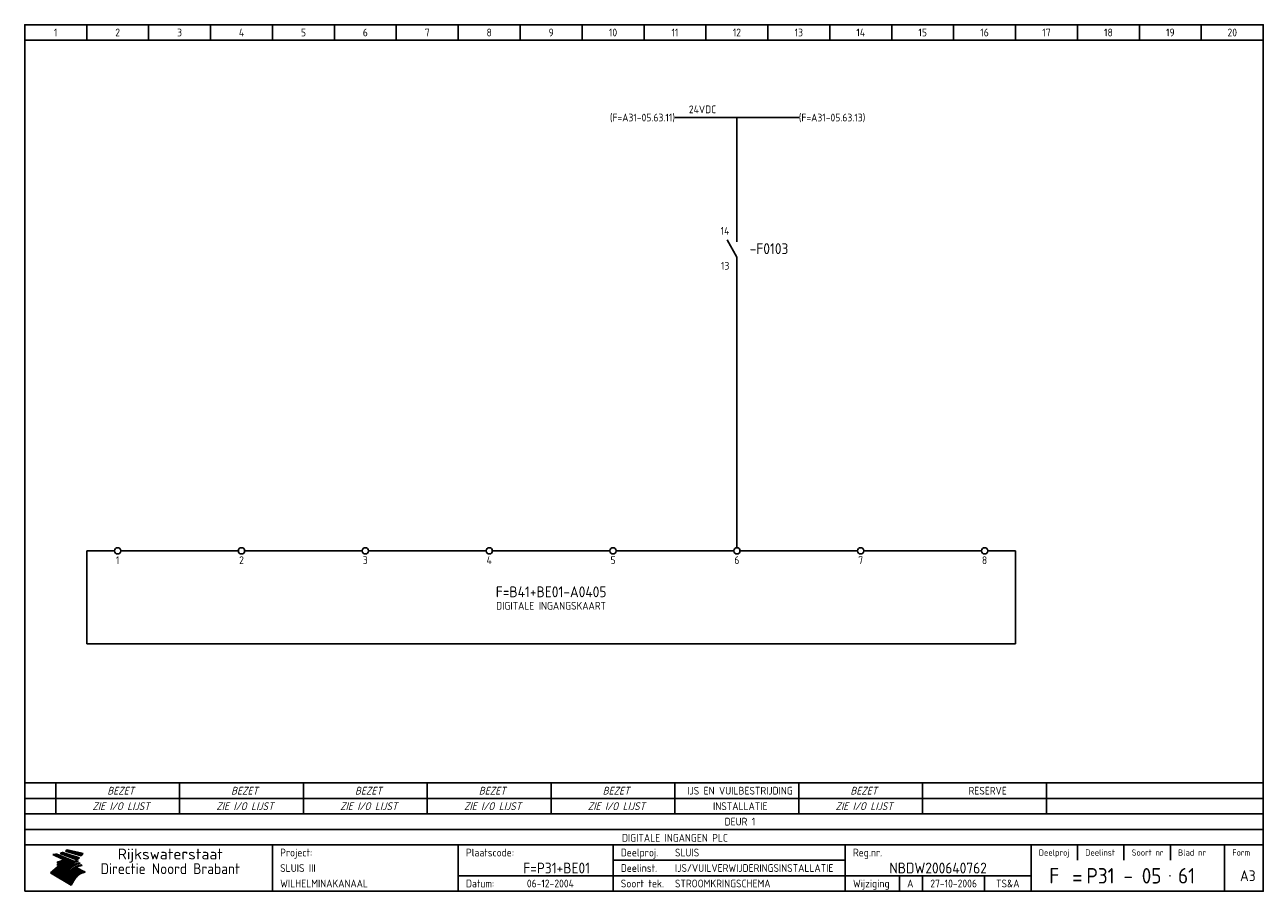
# Model space of a CAD drawing. Extents: x 10 to 410, y 10 to 290.
import ezdxf
from ezdxf.enums import TextEntityAlignment as Align

# ---------------------------------------------------------------- set-up
doc = ezdxf.new("R2010")
doc.units = 0
doc.header["$MEASUREMENT"] = 0
doc.header["$PDMODE"] = 1
for name, color, linetype in [('0-25', 7, 'CONTINUOUS'), ('0-35', 2, 'CONTINUOUS'), ('0-50', 3, 'CONTINUOUS'), ('B-25', 7, 'CONTINUOUS'), ('B-35', 2, 'CONTINUOUS'), ('S-25', 7, 'CONTINUOUS')]:
    doc.layers.add(name, color=color, linetype=linetype)
doc.styles.add('ISO', font='iso.shx')
doc.styles.get("Standard").update_dxf_attribs({"font": 'iso.shx'})

# ---------------------------------------------------------------- blocks, each defined once
blk = doc.blocks.new('0035')
at = {"layer": 'S-25'}
blk.add_circle((0, 0), 1, dxfattribs=at)
at = {"layer": 'B-25'}
blk.add_attdef('OM1', text='', height=2.5, dxfattribs=at).set_placement((0, -3.01), align=Align.MIDDLE)
blk = doc.blocks.new('0034')
at = {"layer": 'S-25'}
for p, q in [((0, 0), (0, -5)), ((0, -10), (-3.12, -4.38)), ((0, -10), (0, -15))]:
    blk.add_line(p, q, dxfattribs=at)
at = {"layer": 'B-25'}
for tag, p in [('KN1', (-2.43, -2.73)), ('KN2', (-2.43, -14.01))]:
    blk.add_attdef(tag, text='', height=2.5, dxfattribs=at).set_placement(p, align=Align.RIGHT)
blk.add_attdef('OM1', (4, -13.01), '', height=2.5, dxfattribs=at)
at = {"layer": 'B-35'}
blk.add_attdef('KT', (4.14, -8.99), '', height=3.5, dxfattribs=at)
blk = doc.blocks.new('KADERA3')
at = {"layer": '0-25'}
for p, q in [((30, 285), (30, 290)), ((50, 285), (50, 290)), ((70, 285), (70, 290)), ((90, 285), (90, 290)), ((110, 285), (110, 290)), ((130, 285), (130, 290)), ((150, 285), (150, 290)), ((170, 285), (170, 290)), ((190, 285), (190, 290)), ((210, 285), (210, 290)), ((230, 285), (230, 290)), ((250, 285), (250, 290)), ((270, 285), (270, 290)), ((290, 285), (290, 290)), ((310, 285), (310, 290)), ((330, 285), (330, 290)), ((350, 285), (350, 290)), ((370, 285), (370, 290)), ((390, 285), (390, 290)), ((10, 285), (410, 285)), ((410, 35), (10, 35)), ((410, 30), (10, 30)), ((350, 25), (350, 20)), ((365, 25), (365, 20)), ((380, 25), (380, 20)), ((200, 20), (275, 20)), ((150, 15), (335, 15)), ((292.5, 15), (292.5, 10)), ((300, 15), (300, 10)), ((320, 15), (320, 10))]:
    blk.add_line(p, q, dxfattribs=at)
at = {"layer": '0-25', "color": 7}
for p, q in [((19.1, 21.89), (25.12, 19)), ((19.1, 21.89), (25.12, 19)), ((19.17, 21.86), (20.7, 21.86)), ((19.29, 21.8), (20.83, 21.8)), ((19.4, 21.75), (20.96, 21.75)), ((19.52, 21.69), (21.09, 21.69)), ((19.64, 21.63), (21.22, 21.63)), ((19.74, 21.92), (20.56, 21.92)), ((19.75, 21.58), (21.36, 21.58)), ((19.87, 21.52), (21.49, 21.52)), ((19.99, 21.47), (21.62, 21.47)), ((20.11, 21.41), (21.75, 21.41)), ((20.22, 21.35), (21.88, 21.35)), ((20.25, 21.97), (20.43, 21.97)), ((20.34, 21.3), (22.02, 21.3)), ((20.38, 21.99), (26.02, 19.59)), ((20.38, 21.99), (26.02, 19.59)), ((20.46, 21.24), (22.15, 21.24)), ((20.57, 21.18), (22.28, 21.18)), ((20.69, 21.13), (22.41, 21.13)), ((20.81, 21.07), (22.55, 21.07)), ((20.92, 21.02), (22.68, 21.02)), ((21.04, 20.96), (22.81, 20.96)), ((21.16, 20.9), (22.94, 20.9)), ((21.27, 20.85), (23.07, 20.85)), ((21.39, 20.79), (23.21, 20.79)), ((21.47, 22.25), (26.83, 20.19)), ((21.47, 22.25), (26.83, 20.19)), ((21.49, 22.25), (23.07, 22.25)), ((21.51, 20.73), (23.34, 20.73)), ((21.6, 22.2), (23.25, 22.2)), ((21.63, 20.68), (23.47, 20.68)), ((21.65, 22.31), (22.89, 22.31)), ((21.74, 20.62), (23.6, 20.62)), ((21.75, 22.14), (23.42, 22.14)), ((21.8, 22.37), (22.71, 22.37)), ((21.86, 20.57), (23.73, 20.57)), ((21.9, 22.08), (23.6, 22.08)), ((21.94, 22.42), (22.53, 22.42)), ((21.98, 20.51), (23.87, 20.51)), ((22.04, 22.03), (23.78, 22.03)), ((22.06, 22.48), (22.36, 22.48)), ((22.09, 20.45), (24, 20.45)), ((22.18, 22.53), (27.65, 20.8)), ((22.18, 22.53), (27.65, 20.8)), ((22.19, 21.97), (23.96, 21.97)), ((22.21, 20.4), (24.13, 20.4)), ((22.33, 20.34), (24.26, 20.34)), ((22.34, 21.92), (24.13, 21.92)), ((22.37, 20), (23.08, 20)), ((22.44, 20.28), (24.4, 20.28)), ((22.48, 21.86), (24.31, 21.86)), ((22.49, 20.06), (23.04, 20.06)), ((22.56, 20.23), (24.53, 20.23)), ((22.61, 20.12), (22.93, 20.12)), ((22.63, 21.8), (24.49, 21.8)), ((22.68, 20.17), (24.66, 20.17)), ((22.71, 20.17), (22.82, 20.17)), ((23.11, 20.02), (22.77, 20.2)), ((23.11, 20.02), (22.77, 20.2)), ((22.78, 21.75), (24.67, 21.75)), ((22.79, 20.12), (24.79, 20.12)), ((22.91, 20.06), (24.92, 20.06)), ((22.92, 21.69), (24.85, 21.69)), ((23.03, 20), (25.06, 20)), ((23.07, 21.63), (25.02, 21.63)), ((23.14, 22.99), (28.22, 21.46)), ((23.14, 22.99), (28.22, 21.46)), ((23.15, 22.98), (25.33, 22.98)), ((23.22, 21.58), (25.2, 21.58)), ((23.23, 23.04), (25.09, 23.04)), ((23.32, 23.1), (24.84, 23.1)), ((23.34, 22.93), (25.57, 22.93)), ((23.36, 21.52), (25.38, 21.52)), ((23.4, 23.15), (24.6, 23.15)), ((23.49, 23.21), (24.36, 23.21)), ((23.51, 21.47), (25.56, 21.47)), ((23.52, 22.87), (25.81, 22.87)), ((23.57, 23.27), (24.12, 23.27)), ((23.64, 23.32), (23.87, 23.32)), ((23.66, 21.41), (25.74, 21.41)), ((23.7, 23.36), (28.82, 22.17)), ((23.7, 23.36), (28.82, 22.17)), ((23.71, 22.82), (26.06, 22.82)), ((23.8, 21.35), (25.91, 21.35)), ((23.9, 22.76), (26.3, 22.76)), ((23.95, 21.3), (26.09, 21.3)), ((24.09, 22.7), (26.54, 22.7)), ((24.09, 21.24), (26.27, 21.24)), ((24.24, 21.18), (26.45, 21.18)), ((24.27, 22.65), (26.78, 22.65)), ((24.39, 21.13), (26.62, 21.13)), ((24.46, 22.59), (27.03, 22.59)), ((24.53, 21.07), (26.8, 21.07)), ((24.65, 22.53), (27.27, 22.53)), ((24.68, 21.02), (26.98, 21.02)), ((24.83, 20.96), (27.16, 20.96)), ((24.84, 22.48), (27.51, 22.48)), ((24.97, 20.9), (27.34, 20.9)), ((25.02, 22.42), (27.75, 22.42)), ((25.12, 20.85), (27.51, 20.85)), ((25.21, 22.37), (28, 22.37)), ((25.27, 20.79), (27.63, 20.79)), ((25.4, 22.31), (28.24, 22.31)), ((25.41, 20.73), (27.57, 20.73)), ((25.56, 20.68), (27.51, 20.68)), ((25.58, 22.25), (28.48, 22.25)), ((25.71, 20.62), (27.44, 20.62)), ((25.77, 22.2), (28.72, 22.2)), ((25.85, 20.57), (27.37, 20.57)), ((25.96, 22.14), (28.79, 22.14)), ((26, 20.51), (27.29, 20.51)), ((26.15, 22.08), (28.75, 22.08)), ((26.15, 20.45), (27.22, 20.45)), ((26.29, 20.4), (27.14, 20.4)), ((26.33, 22.03), (28.71, 22.03)), ((26.44, 20.34), (27.06, 20.34)), ((26.52, 21.97), (28.66, 21.97)), ((26.59, 20.28), (26.97, 20.28)), ((26.71, 21.92), (28.62, 21.92)), ((26.73, 20.23), (26.89, 20.23)), ((26.9, 21.86), (28.57, 21.86)), ((27.08, 21.8), (28.52, 21.8)), ((27.27, 21.75), (28.48, 21.75)), ((27.46, 21.69), (28.43, 21.69)), ((27.65, 21.63), (28.38, 21.63)), ((27.83, 21.58), (28.33, 21.58)), ((28.02, 21.52), (28.28, 21.52)), ((28.21, 21.47), (28.22, 21.47)), ((20.58, 17.88), (18.3, 16)), ((20.58, 17.88), (18.3, 16)), ((24.94, 11.97), (18.3, 16)), ((24.94, 11.97), (18.3, 16)), ((18.31, 16.01), (20.96, 16.01)), ((18.38, 16.07), (21.46, 16.07)), ((18.45, 16.12), (21.88, 16.12)), ((18.52, 16.18), (22.15, 16.18)), ((18.59, 16.23), (22.38, 16.23)), ((18.65, 16.29), (22.58, 16.29)), ((18.72, 16.35), (22.75, 16.35)), ((18.79, 16.4), (22.91, 16.4)), ((18.86, 16.46), (20.6, 16.46)), ((18.93, 16.52), (20.6, 16.52)), ((18.99, 16.57), (20.6, 16.57)), ((19.06, 16.63), (20.6, 16.63)), ((19.13, 16.68), (20.6, 16.68)), ((19.2, 16.74), (20.6, 16.74)), ((19.27, 16.8), (20.6, 16.8)), ((19.33, 16.85), (21.07, 16.85)), ((19.4, 16.91), (21.55, 16.91)), ((19.47, 16.97), (21.88, 16.97)), ((19.54, 17.02), (22.13, 17.02)), ((19.61, 17.08), (22.34, 17.08)), ((19.67, 17.13), (20.6, 17.13)), ((19.74, 17.19), (20.6, 17.19)), ((19.81, 17.25), (20.6, 17.25)), ((19.88, 17.3), (20.6, 17.3)), ((19.95, 17.36), (20.6, 17.36)), ((20.01, 17.42), (20.6, 17.42)), ((20.08, 17.47), (20.93, 17.47)), ((20.15, 17.53), (21.26, 17.53)), ((20.22, 17.58), (21.51, 17.58)), ((20.29, 17.64), (21.72, 17.64)), ((20.35, 17.7), (21.9, 17.7)), ((20.42, 17.75), (22.07, 17.75)), ((20.49, 17.81), (22.22, 17.81)), ((20.56, 17.87), (22.36, 17.87)), ((20.6, 19.11), (20.58, 19.51)), ((20.6, 19.11), (20.58, 19.51)), ((20.58, 19.5), (22.09, 19.5)), ((20.58, 19.44), (21.95, 19.44)), ((20.59, 19.38), (21.79, 19.38)), ((20.59, 19.33), (21.62, 19.33)), ((20.59, 19.27), (21.42, 19.27)), ((20.6, 19.22), (21.2, 19.22)), ((20.6, 19.16), (20.93, 19.16)), ((20.6, 19.11), (20.69, 19.12)), ((20.6, 19.11), (20.69, 19.12)), ((20.6, 18.79), (20.77, 18.81)), ((20.6, 18.79), (20.77, 18.81)), ((20.6, 18.29), (20.6, 18.79)), ((20.6, 18.29), (20.6, 18.79)), ((20.6, 18.77), (22.46, 18.77)), ((20.6, 18.71), (22.33, 18.71)), ((20.6, 18.65), (22.19, 18.65)), ((20.6, 18.6), (22.04, 18.6)), ((20.6, 18.54), (21.87, 18.54)), ((20.6, 18.48), (21.68, 18.48)), ((20.6, 18.43), (21.46, 18.43)), ((20.6, 18.37), (21.21, 18.37)), ((20.6, 18.32), (20.87, 18.32)), ((20.6, 18.29), (20.88, 18.32)), ((20.6, 18.29), (20.88, 18.32)), ((20.6, 17.88), (20.86, 17.91)), ((20.6, 17.88), (20.86, 17.91)), ((20.6, 17.43), (20.97, 17.48)), ((20.6, 17.43), (20.97, 17.48)), ((20.6, 17.43), (20.6, 17.09)), ((20.6, 17.43), (20.6, 17.09)), ((20.6, 17.09), (21.26, 17.16)), ((20.6, 17.09), (21.26, 17.16)), ((20.6, 16.8), (21.37, 16.89)), ((20.6, 16.8), (21.37, 16.89)), ((20.6, 16.8), (20.6, 16.45)), ((20.6, 16.8), (20.6, 16.45)), ((20.6, 16.45), (21.56, 16.56)), ((20.6, 16.45), (21.56, 16.56)), ((20.6, 15.97), (21.67, 16.09)), ((20.6, 15.97), (21.67, 16.09)), ((20.7, 16.46), (23.06, 16.46)), ((20.9, 19.55), (22.23, 19.55)), ((20.9, 18.82), (22.59, 18.82)), ((20.98, 17.92), (22.5, 17.92)), ((21.02, 17.13), (22.53, 17.13)), ((21.19, 19.61), (22.35, 19.61)), ((21.2, 16.52), (23.2, 16.52)), ((21.32, 18.88), (22.71, 18.88)), ((21.32, 17.98), (22.62, 17.98)), ((21.42, 19.67), (22.47, 19.67)), ((21.47, 17.19), (22.7, 17.19)), ((21.59, 18.03), (22.74, 18.03)), ((21.61, 18.93), (22.82, 18.93)), ((21.62, 19.72), (22.59, 19.72)), ((21.72, 16.57), (23.32, 16.57)), ((21.77, 17.25), (22.85, 17.25)), ((21.8, 19.78), (22.69, 19.78)), ((21.8, 18.09), (22.85, 18.09)), ((21.84, 18.99), (22.92, 18.99)), ((21.96, 19.83), (22.79, 19.83)), ((21.99, 18.15), (22.95, 18.15)), ((22.01, 17.3), (22.99, 17.3)), ((22.03, 19.05), (23.03, 19.05)), ((22.1, 16.63), (23.44, 16.63)), ((22.11, 19.89), (22.89, 19.89)), ((22.16, 18.2), (23.05, 18.2)), ((22.21, 19.1), (23.12, 19.1)), ((22.21, 17.36), (23.12, 17.36)), ((22.24, 19.95), (22.99, 19.95)), ((22.31, 18.26), (23.15, 18.26)), ((22.36, 19.16), (23.22, 19.16)), ((22.38, 16.68), (23.56, 16.68)), ((22.39, 17.42), (23.24, 17.42)), ((22.45, 18.32), (23.24, 18.32)), ((22.51, 19.22), (23.3, 19.22)), ((22.56, 17.47), (23.36, 17.47)), ((22.59, 18.37), (23.33, 18.37)), ((22.6, 16.74), (23.66, 16.74)), ((22.64, 19.27), (23.39, 19.27)), ((22.71, 18.43), (23.42, 18.43)), ((22.71, 17.53), (23.47, 17.53)), ((22.77, 19.33), (23.47, 19.33)), ((22.79, 16.8), (23.77, 16.8)), ((22.83, 18.48), (23.5, 18.48)), ((22.84, 17.58), (23.57, 17.58)), ((22.89, 19.38), (23.55, 19.38)), ((22.94, 18.54), (23.58, 18.54)), ((22.96, 16.85), (23.86, 16.85)), ((22.97, 17.64), (23.67, 17.64)), ((23, 19.44), (23.63, 19.44)), ((23.04, 18.6), (23.66, 18.6)), ((23.1, 19.5), (23.72, 19.5)), ((23.1, 17.7), (23.77, 17.7)), ((23.12, 16.91), (23.96, 16.91)), ((23.14, 18.65), (23.74, 18.65)), ((23.15, 19.95), (25.19, 19.95)), ((23.21, 19.55), (23.8, 19.55)), ((23.21, 17.75), (23.86, 17.75)), ((23.21, 16.01), (28.9, 16.01)), ((23.24, 18.71), (23.82, 18.71)), ((23.26, 19.89), (25.32, 19.89)), ((23.26, 16.97), (24.05, 16.97)), ((23.3, 19.61), (23.88, 19.61)), ((23.32, 17.81), (23.95, 17.81)), ((23.33, 18.77), (23.91, 18.77)), ((23.37, 16.07), (29.08, 16.07)), ((23.38, 19.83), (25.45, 19.83)), ((23.39, 19.67), (23.81, 19.67)), ((23.39, 17.02), (24.14, 17.02)), ((23.42, 18.82), (23.99, 18.82)), ((23.42, 17.87), (24.03, 17.87)), ((23.45, 19.7), (23.58, 19.79)), ((23.45, 19.7), (23.58, 19.79)), ((23.48, 19.72), (23.7, 19.72)), ((23.5, 19.78), (25.58, 19.78)), ((23.51, 18.88), (24.07, 18.88)), ((23.51, 16.12), (29.27, 16.12)), ((23.52, 17.92), (24.11, 17.92)), ((23.52, 17.08), (24.22, 17.08)), ((23.54, 18.9), (24.3, 19.42)), ((23.54, 18.9), (24.3, 19.42)), ((23.56, 19.78), (23.59, 19.78)), ((23.56, 19.39), (23.9, 19.62)), ((23.56, 19.39), (23.9, 19.62)), ((23.58, 19.79), (23.9, 19.62)), ((23.58, 19.79), (23.9, 19.62)), ((23.59, 18.93), (24.15, 18.93)), ((23.61, 19.72), (25.72, 19.72)), ((23.62, 17.98), (24.2, 17.98)), ((23.63, 17.13), (24.3, 17.13)), ((23.65, 18.59), (24.62, 19.25)), ((23.65, 18.59), (24.62, 19.25)), ((29.41, 16.17), (23.65, 16.17)), ((23.67, 18.99), (24.23, 18.99)), ((23.71, 18.03), (24.28, 18.03)), ((23.73, 19.67), (25.85, 19.67)), ((23.75, 19.05), (24.32, 19.05)), ((23.75, 17.19), (24.38, 17.19)), ((23.77, 16.23), (29.47, 16.23)), ((23.79, 18.09), (24.36, 18.09)), ((23.83, 19.1), (24.4, 19.1)), ((23.85, 19.61), (25.98, 19.61)), ((23.85, 17.25), (24.46, 17.25)), ((23.88, 18.15), (24.44, 18.15)), ((23.89, 16.29), (29.36, 16.29)), ((23.92, 19.16), (24.48, 19.16)), ((23.94, 18.19), (25.23, 19.07)), ((23.94, 18.19), (25.23, 19.07)), ((23.95, 17.3), (24.55, 17.3)), ((23.96, 19.55), (25.96, 19.55)), ((23.96, 18.2), (24.53, 18.2)), ((24, 19.22), (24.56, 19.22)), ((24, 16.35), (29.24, 16.35)), ((24.04, 18.26), (24.61, 18.26)), ((24.05, 17.36), (24.63, 17.36)), ((24.06, 17.88), (25.34, 18.76)), ((24.06, 17.88), (25.34, 18.76)), ((24.08, 19.5), (25.88, 19.5)), ((24.08, 19.27), (24.58, 19.27)), ((24.11, 16.4), (29.13, 16.4)), ((24.13, 18.32), (24.69, 18.32)), ((24.14, 17.42), (24.71, 17.42)), ((24.16, 19.33), (24.47, 19.33)), ((24.2, 19.44), (25.79, 19.44)), ((24.21, 18.37), (24.77, 18.37)), ((24.21, 16.46), (29.02, 16.46)), ((24.23, 17.47), (24.79, 17.47)), ((24.24, 17.48), (25.52, 18.36)), ((24.24, 17.48), (25.52, 18.36)), ((24.25, 19.38), (24.36, 19.38)), ((24.29, 18.43), (24.85, 18.43)), ((24.3, 19.42), (24.62, 19.25)), ((24.3, 19.42), (24.62, 19.25)), ((24.31, 19.38), (25.71, 19.38)), ((24.31, 17.53), (24.87, 17.53)), ((24.31, 16.52), (28.91, 16.52)), ((24.35, 17.17), (25.64, 18.05)), ((24.35, 17.17), (25.64, 18.05)), ((24.37, 18.48), (24.94, 18.48)), ((24.39, 17.58), (24.96, 17.58)), ((24.4, 16.57), (28.79, 16.57)), ((24.43, 19.33), (25.62, 19.33)), ((24.45, 18.54), (25.02, 18.54)), ((24.47, 17.64), (25.04, 17.64)), ((24.49, 16.63), (28.68, 16.63)), ((24.54, 18.6), (25.1, 18.6)), ((24.55, 19.27), (25.54, 19.27)), ((24.56, 17.7), (25.12, 17.7)), ((24.57, 16.68), (28.57, 16.68)), ((24.62, 18.65), (25.18, 18.65)), ((24.63, 16.72), (25.91, 17.6)), ((24.63, 16.72), (25.91, 17.6)), ((24.64, 17.75), (25.2, 17.75)), ((24.66, 16.74), (28.45, 16.74)), ((24.67, 19.22), (25.45, 19.22)), ((24.7, 18.71), (25.27, 18.71)), ((24.72, 17.81), (25.29, 17.81)), ((24.74, 16.8), (28.34, 16.8)), ((24.78, 19.16), (25.37, 19.16)), ((24.78, 18.77), (25.34, 18.77)), ((24.8, 17.87), (25.37, 17.87)), ((24.82, 16.85), (28.23, 16.85)), ((24.87, 18.82), (25.4, 18.82)), ((24.89, 17.92), (25.45, 17.92)), ((24.9, 19.1), (25.28, 19.1)), ((24.9, 16.91), (28.11, 16.91)), ((24.95, 18.88), (25.45, 18.88)), ((24.97, 17.98), (25.53, 17.98)), ((24.99, 16.97), (28, 16.97)), ((25.02, 19.05), (25.2, 19.05)), ((25.03, 18.93), (25.51, 18.93)), ((25.05, 18.03), (25.61, 18.03)), ((25.07, 17.02), (27.89, 17.02)), ((25.11, 18.99), (25.57, 18.99)), ((26.02, 19.59), (25.12, 19)), ((26.02, 19.59), (25.12, 19)), ((25.13, 18.09), (25.68, 18.09)), ((25.15, 17.08), (27.77, 17.08)), ((25.19, 19.05), (25.63, 19.05)), ((25.21, 18.15), (25.75, 18.15)), ((25.23, 17.13), (27.66, 17.13)), ((25.26, 19.1), (25.7, 19.1)), ((25.3, 18.2), (25.82, 18.2)), ((25.31, 17.19), (27.55, 17.19)), ((25.33, 19.16), (25.77, 19.16)), ((25.38, 18.26), (25.89, 18.26)), ((25.39, 19.22), (25.85, 19.22)), ((25.4, 17.25), (27.43, 17.25)), ((25.46, 18.32), (25.97, 18.32)), ((25.47, 19.27), (25.93, 19.27)), ((25.48, 17.3), (27.32, 17.3)), ((25.54, 19.33), (26.03, 19.33)), ((25.54, 18.37), (26.06, 18.37)), ((25.56, 17.36), (27.21, 17.36)), ((25.62, 18.43), (26.14, 18.43)), ((25.63, 19.38), (26.13, 19.38)), ((25.64, 17.42), (27.1, 17.42)), ((25.7, 18.48), (26.24, 18.48)), ((25.72, 19.44), (26.24, 19.44)), ((25.73, 17.47), (26.98, 17.47)), ((25.79, 18.54), (26.34, 18.54)), ((25.81, 17.53), (26.87, 17.53)), ((25.82, 19.5), (26.36, 19.5)), ((25.89, 18.6), (26.46, 18.6)), ((25.89, 17.58), (26.76, 17.58)), ((25.93, 19.55), (26.53, 19.55)), ((25.96, 17.64), (26.64, 17.64)), ((25.99, 18.65), (26.58, 18.65)), ((26.04, 17.7), (26.59, 17.7)), ((26.06, 19.61), (26.85, 19.61)), ((26.1, 18.71), (26.72, 18.71)), ((26.12, 17.75), (26.67, 17.75)), ((26.2, 17.81), (26.76, 17.81)), ((26.21, 19.67), (27.23, 19.67)), ((26.23, 18.77), (26.89, 18.77)), ((26.29, 17.87), (26.86, 17.87)), ((26.37, 18.82), (27.09, 18.82)), ((26.39, 17.92), (26.97, 17.92)), ((26.44, 19.72), (27.18, 19.72)), ((26.49, 17.98), (27.09, 17.98)), ((26.53, 18.88), (27.34, 18.88)), ((26.56, 17.68), (29.54, 16.2)), ((26.56, 17.68), (29.54, 16.2)), ((26.6, 18.03), (27.22, 18.03)), ((26.72, 18.09), (27.38, 18.09)), ((26.73, 18.93), (27.66, 18.93)), ((26.85, 18.15), (27.56, 18.15)), ((26.99, 18.99), (27.9, 18.99)), ((27, 18.2), (27.8, 18.2)), ((27.13, 19.78), (27.25, 19.64)), ((27.13, 19.78), (27.25, 19.64)), ((27.18, 18.26), (28.13, 18.26)), ((27.26, 19.05), (27.84, 19.05)), ((27.39, 18.32), (28.47, 18.32)), ((27.7, 18.37), (28.49, 18.37)), ((27.78, 19.1), (27.93, 18.96)), ((27.78, 19.1), (27.93, 18.96)), ((28, 18.43), (28.44, 18.43)), ((28.29, 15.83), (29.54, 16.2)), ((28.29, 15.83), (29.54, 16.2)), ((28.39, 18.48), (28.54, 18.32)), ((28.39, 18.48), (28.54, 18.32)), ((29.54, 16.2), (29.45, 16.17)), ((29.54, 16.2), (29.45, 16.17)), ((29.46, 16.18), (29.47, 16.18)), ((18.38, 15.95), (20.6, 15.95)), ((18.47, 15.9), (20.6, 15.9)), ((18.57, 15.84), (20.6, 15.84)), ((18.66, 15.78), (20.6, 15.78)), ((18.75, 15.73), (20.6, 15.73)), ((18.85, 15.67), (20.6, 15.67)), ((18.94, 15.62), (20.6, 15.62)), ((19.03, 15.56), (27.83, 15.56)), ((19.12, 15.5), (27.75, 15.5)), ((19.22, 15.45), (27.66, 15.45)), ((19.31, 15.39), (27.58, 15.39)), ((19.4, 15.33), (27.5, 15.33)), ((19.49, 15.28), (27.43, 15.28)), ((19.59, 15.22), (27.36, 15.22)), ((19.68, 15.17), (27.29, 15.17)), ((19.77, 15.11), (27.22, 15.11)), ((19.86, 15.05), (27.15, 15.05)), ((19.96, 15), (27.09, 15)), ((20.05, 14.94), (27.02, 14.94)), ((20.14, 14.88), (26.96, 14.88)), ((20.24, 14.83), (26.9, 14.83)), ((20.33, 14.77), (26.84, 14.77)), ((20.42, 14.72), (26.79, 14.72)), ((20.51, 14.66), (26.73, 14.66)), ((20.6, 15.97), (20.6, 15.58)), ((20.6, 15.97), (20.6, 15.58)), ((20.6, 15.58), (21.95, 15.73)), ((20.6, 15.58), (21.95, 15.73)), ((20.61, 14.6), (26.68, 14.6)), ((20.7, 14.55), (26.62, 14.55)), ((20.79, 14.49), (26.57, 14.49)), ((20.88, 14.43), (26.52, 14.43)), ((20.94, 15.62), (27.92, 15.62)), ((20.98, 14.38), (26.47, 14.38)), ((21.07, 14.32), (26.42, 14.32)), ((21.16, 14.27), (26.38, 14.27)), ((21.25, 14.21), (26.33, 14.21)), ((21.35, 14.15), (26.29, 14.15)), ((21.44, 14.1), (26.24, 14.1)), ((21.45, 15.67), (28.01, 15.67)), ((21.53, 14.04), (26.2, 14.04)), ((21.63, 13.98), (26.16, 13.98)), ((21.72, 13.93), (26.12, 13.93)), ((21.81, 13.87), (26.08, 13.87)), ((21.9, 13.82), (26.04, 13.82)), ((21.96, 15.73), (28.11, 15.73)), ((22, 13.76), (26, 13.76)), ((22.09, 13.7), (25.96, 13.7)), ((22.18, 13.65), (25.93, 13.65)), ((22.27, 13.59), (25.89, 13.59)), ((22.34, 15.78), (28.21, 15.78)), ((22.37, 13.53), (25.86, 13.53)), ((22.46, 13.48), (25.82, 13.48)), ((22.55, 13.42), (25.79, 13.42)), ((22.62, 15.84), (28.33, 15.84)), ((22.65, 13.37), (25.76, 13.37)), ((22.74, 13.31), (25.73, 13.31)), ((22.83, 13.25), (25.69, 13.25)), ((22.84, 15.9), (28.52, 15.9)), ((22.92, 13.2), (25.66, 13.2)), ((23.02, 13.14), (25.63, 13.14)), ((23.04, 15.95), (28.71, 15.95)), ((23.11, 13.08), (25.59, 13.08)), ((23.2, 13.03), (25.56, 13.03)), ((23.29, 12.97), (25.53, 12.97)), ((23.39, 12.92), (25.5, 12.92)), ((23.48, 12.86), (25.46, 12.86)), ((23.57, 12.8), (25.43, 12.8)), ((23.66, 12.75), (25.4, 12.75)), ((23.76, 12.69), (25.36, 12.69)), ((23.85, 12.63), (25.33, 12.63)), ((23.94, 12.58), (25.3, 12.58)), ((24.04, 12.52), (25.26, 12.52)), ((24.13, 12.47), (25.23, 12.47)), ((24.22, 12.41), (25.2, 12.41)), ((24.31, 12.35), (25.17, 12.35)), ((24.41, 12.3), (25.13, 12.3)), ((24.5, 12.24), (25.1, 12.24)), ((24.59, 12.18), (25.07, 12.18)), ((24.68, 12.13), (25.03, 12.13)), ((24.78, 12.07), (25, 12.07)), ((24.87, 12.02), (24.97, 12.02)), ((24.94, 11.97), (25.81, 13.45)), ((24.94, 11.97), (25.81, 13.45))]:
    blk.add_line(p, q, dxfattribs=at)
for centre, radius, start, end in [((19.15, 29.7), 7.8, 269.6055, 279.0886), ((19.15, 29.7), 7.8, 269.6055, 279.0886), ((19.93, 25.38), 5.91, 276.3402, 298.7463), ((19.93, 25.38), 5.91, 276.3402, 298.7463), ((19.84, 25.09), 6.03, 278.129, 302.868), ((19.84, 25.09), 6.03, 278.129, 302.868), ((19.84, 27.26), 5.27, 288.0217, 296.3084), ((19.84, 27.26), 5.27, 288.0217, 296.3084), ((20.49, 27.56), 5.28, 300.0654, 307.393), ((20.49, 27.56), 5.28, 300.0654, 307.393), ((24.11, 24.7), 5.26, 301.1147, 312.2814), ((24.11, 24.7), 5.26, 301.1147, 312.2814), ((21.95, 27.32), 8.59, 316.9248, 323.1399), ((21.95, 27.32), 8.59, 316.9248, 323.1399), ((20.21, 23.78), 5.91, 273.6149, 304.3803), ((20.21, 23.78), 5.91, 273.6149, 304.3803), ((20.35, 24.56), 5.76, 274.164, 302.5474), ((20.35, 24.56), 5.76, 274.164, 302.5474), ((20.05, 24.28), 6.02, 277.9472, 305.7139), ((20.05, 24.28), 6.02, 277.9472, 305.7139), ((20.04, 23.49), 6.09, 278.8115, 306.4242), ((20.04, 23.49), 6.09, 278.8115, 306.4242), ((20.53, 23.07), 5.96, 277.0519, 304.973), ((20.53, 23.07), 5.96, 277.0519, 304.973), ((20.72, 22.76), 5.91, 276.3402, 304.3803), ((20.72, 22.76), 5.91, 276.3402, 304.3803), ((21.06, 22.34), 5.81, 274.9043, 303.1745), ((21.06, 22.34), 5.81, 274.9043, 303.1745), ((20.82, 22.06), 6.04, 278.1111, 305.8489), ((20.82, 22.06), 6.04, 278.1111, 305.8489), ((21.3, 21.6), 5.91, 276.3402, 304.3803), ((21.3, 21.6), 5.91, 276.3402, 304.3803), ((27.05, 17.17), 2.63, 107.4286, 133.7799), ((27.05, 17.17), 2.63, 107.4286, 133.7799), ((27.45, 16.91), 2.81, 110.4143, 138.7411), ((27.45, 16.91), 2.81, 110.4143, 138.7411), ((27.57, 15.64), 3.4, 98.1566, 126.9045), ((27.57, 15.64), 3.4, 98.1566, 126.9045), ((27.91, 15.54), 3.39, 100.5835, 132.088), ((27.91, 15.54), 3.39, 100.5835, 132.088), ((28.21, 14.74), 3.67, 95.7581, 128.7216), ((28.21, 14.74), 3.67, 95.7581, 128.7216), ((27.01, 16.84), 2.93, 87.7348, 104.8316), ((27.01, 16.84), 2.93, 87.7348, 104.8316), ((27.37, 15.71), 3.93, 91.7838, 103.2817), ((27.37, 15.71), 3.93, 91.7838, 103.2817), ((28.4, 15.05), 3.21, 96.3886, 125.0052), ((28.4, 15.05), 3.21, 96.3886, 125.0052), ((27.82, 16.31), 2.8, 90.634, 105.1984), ((27.82, 16.31), 2.8, 90.634, 105.1984), ((28.19, 15.04), 3.93, 93.8342, 103.2817), ((28.19, 15.04), 3.93, 93.8342, 103.2817), ((28.58, 15.69), 2.8, 93.8141, 105.1984), ((28.58, 15.69), 2.8, 93.8141, 105.1984), ((28.95, 14.41), 3.93, 96.0135, 103.2817), ((28.95, 14.41), 3.93, 96.0135, 103.2817), ((31.24, 10.26), 6.3, 117.9568, 149.6251), ((31.24, 10.26), 6.3, 117.9568, 149.6251)]:
    blk.add_arc(centre, radius, start, end, dxfattribs=at)
at = {"layer": '0-35'}
for p, q in [((90, 25), (90, 10)), ((150, 25), (150, 10)), ((200, 25), (200, 10)), ((275, 25), (275, 10)), ((335, 25), (335, 10)), ((397.5, 25), (397.5, 10))]:
    blk.add_line(p, q, dxfattribs=at)
at = {"layer": '0-50'}
for p, q in [((10, 25), (410, 25)), ((348.75, 15), (351.25, 15)), ((348.75, 13.5), (351.25, 13.5))]:
    blk.add_line(p, q, dxfattribs=at)
blk.add_lwpolyline([(10, 10), (410, 10), (410, 290), (10, 290)], close=True, dxfattribs=at)
at = {"layer": '0-50', "const_width": 0.25}
blk.add_lwpolyline([(379.75, 15, 1), (380, 15, 1)], format="xyb", close=True, dxfattribs=at)
at = {"layer": '0-25', "style": 'ISO'}
for s, height, p in [('Project:', 2.5, (92.5, 22.5)), ('Plaatscode:', 2.5, (152.5, 22.5)), ('Deelproj.', 2.5, (202.5, 22.5)), ('Reg.nr.', 2.5, (277.5, 22.5)), ('Deelproj', 2, (337.5, 22.5)), ('Deelinst', 2, (352.5, 22.5)), ('Soort nr', 2, (367.5, 22.5)), ('Blad nr', 2, (382.5, 22.5)), ('Form', 2, (400, 22.5)), ('Deelinst.', 2.5, (202.5, 17.5)), ('Datum:', 2.5, (152.5, 12.5)), ('Soort tek.', 2.5, (202.5, 12.5)), ('Wijziging', 2.5, (277.5, 12.5))]:
    blk.add_text(s, height=height, dxfattribs=at).set_placement(p, align=Align.MIDDLE_LEFT)
for tag, p in [('STR1', (20, 287.5)), ('STR2', (40, 287.5)), ('STR3', (60, 287.5)), ('STR4', (80, 287.5)), ('STR5', (100, 287.5)), ('STR6', (120, 287.5)), ('STR7', (140, 287.5)), ('STR8', (160, 287.5)), ('STR9', (180, 287.5)), ('STR10', (200, 287.5)), ('STR11', (220, 287.5)), ('STR12', (240, 287.5)), ('STR13', (260, 287.5)), ('STR14', (280, 287.5)), ('STR15', (300, 287.5)), ('STR16', (320, 287.5)), ('STR17', (340, 287.5)), ('STR18', (360, 287.5)), ('STR19', (380, 287.5)), ('STR20', (400, 287.5)), ('W', (180, 12.5)), ('Z', (310, 12.5)), ('Y', (327.5, 12.5))]:
    blk.add_attdef(tag, text='', height=2.5, dxfattribs=at).set_placement(p, align=Align.MIDDLE)
for tag, p in [('N', (220, 22.5)), ('B', (92.5, 17.5)), ('P', (220, 17.5)), ('C', (92.5, 12.5)), ('U', (220, 12.5)), ('REV', (295, 12.5))]:
    blk.add_attdef(tag, text='', height=2.5, dxfattribs=at).set_placement(p, align=Align.MIDDLE_LEFT)
at = {"layer": '0-35', "style": 'ISO', "width": 1.00614}
blk.add_text('Rijkswaterstaat', height=3.5, dxfattribs=at).set_placement((40, 20.28), (74, 20.28), align=Align.FIT)
at = {"layer": '0-35', "color": 2, "style": 'ISO', "width": 0.948867}
blk.add_text('Directie Noord Brabant', height=3.5, dxfattribs=at).set_placement((34.5, 15.53), (79.5, 15.53), align=Align.FIT)
at = {"layer": '0-35', "style": 'ISO'}
for tag, p in [('X', (178.5, 17.5)), ('FORM', (402.5, 15))]:
    blk.add_attdef(tag, text='', height=3.5, dxfattribs=at).set_placement(p, align=Align.MIDDLE_LEFT)
blk.add_attdef('RNR', text='', height=3.5, dxfattribs=at).set_placement((305, 17.5), align=Align.MIDDLE)
at = {"layer": '0-50', "style": 'ISO'}
for tag, p in [('M', (342.5, 15)), ('O', (365, 15))]:
    blk.add_attdef(tag, text='', height=5, dxfattribs=at).set_placement(p, align=Align.MIDDLE)
blk.add_attdef('Q', text='', height=5, dxfattribs=at).set_placement((382.5, 15), align=Align.MIDDLE_LEFT)

msp = doc.modelspace()

# ---------------------------------------------------------------- linework, layer by layer
at = {"layer": '0-25'}
for p, q in [((10, 45), (410, 45)), ((10, 40), (410, 40))]:
    msp.add_line(p, q, dxfattribs=at)
at = {"layer": 'S-25'}
for p, q in [((220, 260), (260, 260)), ((240, 219.88), (240, 260)), ((240, 219.88), (240, 259.88)), ((240, 209.88), (240, 121)), ((30, 90), (30, 120)), ((30, 120), (39, 120)), ((79, 120), (41, 120)), ((119, 120), (81, 120)), ((81, 120), (81, 120)), ((159, 120), (121, 120)), ((199, 120), (161, 120)), ((239, 120), (201, 120)), ((279, 120), (241, 120)), ((319, 120), (281, 120)), ((321, 120), (330, 120)), ((330, 120), (330, 90)), ((330, 90), (30, 90)), ((10, 45), (10, 25)), ((10, 45), (10, 25)), ((20, 45), (20, 35)), ((60, 45), (60, 35)), ((100, 45), (100, 35)), ((140, 45), (140, 35)), ((180, 45), (180, 35)), ((220, 45), (220, 35)), ((260, 45), (260, 35)), ((300, 45), (300, 35)), ((340, 45), (340, 35))]:
    msp.add_line(p, q, dxfattribs=at)
for p in [(168.25, 215), (168.25, 215), (168.25, 215), (175.5, 215), (175.5, 215), (175.5, 215), (182.75, 215), (182.75, 215), (182.75, 215), (180, 105), (40, 55), (180, 50), (180, 50)]:
    msp.add_point(p, dxfattribs=at)
at = {"layer": 'S-25', "linetype": 'Continuous'}
msp.add_point((85, 124.5), dxfattribs=at)
msp.add_point((85, 124.5), dxfattribs=at)

# ---------------------------------------------------------------- block references
at = {"layer": 'S-25'}
ref = msp.add_blockref('KADERA3', (0, 0), dxfattribs=at)
ref.add_attrib('B', 'SLUIS III', dxfattribs={"layer": '0-25', "height": 2.5, "style": 'ISO'}).set_placement((92.5, 17.5), align=Align.MIDDLE_LEFT)
ref.add_attrib('C', 'WILHELMINAKANAAL', dxfattribs={"layer": '0-25', "height": 2.5, "style": 'ISO'}).set_placement((92.5, 12.5), align=Align.MIDDLE_LEFT)
ref.add_attrib('N', 'SLUIS', dxfattribs={"layer": '0-25', "height": 2.5, "style": 'ISO'}).set_placement((220, 22.5), align=Align.MIDDLE_LEFT)
ref.add_attrib('P', 'IJS/VUILVERWIJDERINGSINSTALLATIE', dxfattribs={"layer": '0-25', "height": 2.5, "style": 'ISO'}).set_placement((220, 17.5), align=Align.MIDDLE_LEFT)
ref.add_attrib('U', 'STROOMKRINGSCHEMA', dxfattribs={"layer": '0-25', "height": 2.5, "style": 'ISO'}).set_placement((220, 12.5), align=Align.MIDDLE_LEFT)
ref.add_attrib('M', 'F', dxfattribs={"layer": '0-50', "height": 5, "style": 'ISO'}).set_placement((342.5, 15), align=Align.MIDDLE)
ref.add_attrib('O', 'P31 - 05', dxfattribs={"layer": '0-50', "height": 5, "style": 'ISO'}).set_placement((365, 15), align=Align.MIDDLE)
ref.add_attrib('Q', '61', dxfattribs={"layer": '0-50', "height": 5, "style": 'ISO'}).set_placement((382.5, 15), align=Align.MIDDLE_LEFT)
ref.add_attrib('X', 'F=P31+BE01', dxfattribs={"layer": '0-35', "height": 3.5, "style": 'ISO'}).set_placement((171, 17.5), align=Align.MIDDLE_LEFT)
ref.add_attrib('RNR', 'NBDW200640762', dxfattribs={"layer": '0-35', "height": 3.5, "style": 'ISO'}).set_placement((305, 17.5), align=Align.MIDDLE)
ref.add_attrib('W', '06-12-2004', dxfattribs={"layer": '0-25', "height": 2.5, "style": 'ISO'}).set_placement((179.75, 12.5), align=Align.MIDDLE)
ref.add_attrib('FORM', 'A3', dxfattribs={"layer": '0-35', "height": 3.5, "style": 'ISO'}).set_placement((402.5, 15), align=Align.MIDDLE_LEFT)
ref.add_attrib('REV', 'A', dxfattribs={"layer": '0-25', "height": 2.5, "style": 'ISO'}).set_placement((295, 12.5), align=Align.MIDDLE_LEFT)
ref.add_attrib('Z', '27-10-2006', dxfattribs={"layer": '0-25', "height": 2.5, "style": 'ISO'}).set_placement((310, 12.5), align=Align.MIDDLE)
ref.add_attrib('Y', 'TS&A', dxfattribs={"layer": '0-25', "height": 2.5, "style": 'ISO'}).set_placement((327.5, 12.5), align=Align.MIDDLE)
ref.add_attrib('STR1', '1', dxfattribs={"layer": '0-25', "height": 2.5, "style": 'ISO'}).set_placement((20, 287.5), align=Align.MIDDLE)
ref.add_attrib('STR2', '2', dxfattribs={"layer": '0-25', "height": 2.5, "style": 'ISO'}).set_placement((40, 287.5), align=Align.MIDDLE)
ref.add_attrib('STR3', '3', dxfattribs={"layer": '0-25', "height": 2.5, "style": 'ISO'}).set_placement((60, 287.5), align=Align.MIDDLE)
ref.add_attrib('STR4', '4', dxfattribs={"layer": '0-25', "height": 2.5, "style": 'ISO'}).set_placement((80, 287.5), align=Align.MIDDLE)
ref.add_attrib('STR5', '5', dxfattribs={"layer": '0-25', "height": 2.5, "style": 'ISO'}).set_placement((100, 287.5), align=Align.MIDDLE)
ref.add_attrib('STR6', '6', dxfattribs={"layer": '0-25', "height": 2.5, "style": 'ISO'}).set_placement((120, 287.5), align=Align.MIDDLE)
ref.add_attrib('STR7', '7', dxfattribs={"layer": '0-25', "height": 2.5, "style": 'ISO'}).set_placement((140, 287.5), align=Align.MIDDLE)
ref.add_attrib('STR8', '8', dxfattribs={"layer": '0-25', "height": 2.5, "style": 'ISO'}).set_placement((160, 287.5), align=Align.MIDDLE)
ref.add_attrib('STR9', '9', dxfattribs={"layer": '0-25', "height": 2.5, "style": 'ISO'}).set_placement((180, 287.5), align=Align.MIDDLE)
ref.add_attrib('STR10', '10', dxfattribs={"layer": '0-25', "height": 2.5, "style": 'ISO'}).set_placement((200, 287.5), align=Align.MIDDLE)
ref.add_attrib('STR11', '11', dxfattribs={"layer": '0-25', "height": 2.5, "style": 'ISO'}).set_placement((220, 287.5), align=Align.MIDDLE)
ref.add_attrib('STR12', '12', dxfattribs={"layer": '0-25', "height": 2.5, "style": 'ISO'}).set_placement((240, 287.5), align=Align.MIDDLE)
ref.add_attrib('STR13', '13', dxfattribs={"layer": '0-25', "height": 2.5, "style": 'ISO'}).set_placement((260, 287.5), align=Align.MIDDLE)
ref.add_attrib('STR14', '14', dxfattribs={"layer": '0-25', "height": 2.5, "style": 'ISO'}).set_placement((280, 287.5), align=Align.MIDDLE)
ref.add_attrib('STR15', '15', dxfattribs={"layer": '0-25', "height": 2.5, "style": 'ISO'}).set_placement((300, 287.5), align=Align.MIDDLE)
ref.add_attrib('STR16', '16', dxfattribs={"layer": '0-25', "height": 2.5, "style": 'ISO'}).set_placement((320, 287.5), align=Align.MIDDLE)
ref.add_attrib('STR17', '17', dxfattribs={"layer": '0-25', "height": 2.5, "style": 'ISO'}).set_placement((340, 287.5), align=Align.MIDDLE)
ref.add_attrib('STR18', '18', dxfattribs={"layer": '0-25', "height": 2.5, "style": 'ISO'}).set_placement((360, 287.5), align=Align.MIDDLE)
ref.add_attrib('STR19', '19', dxfattribs={"layer": '0-25', "height": 2.5, "style": 'ISO'}).set_placement((380, 287.5), align=Align.MIDDLE)
ref.add_attrib('STR20', '20', dxfattribs={"layer": '0-25', "height": 2.5, "style": 'ISO'}).set_placement((400, 287.5), align=Align.MIDDLE)
for name, p, values in [('0034', (240, 224.88), {'KT': '-F0103', 'KN1': '14', 'KN2': '13'}), ('0035', (40, 120), {'OM1': '1'}), ('0035', (80, 120), {'OM1': '2'}), ('0035', (120, 120), {'OM1': '3'}), ('0035', (160, 120), {'OM1': '4'}), ('0035', (200, 120), {'OM1': '5'}), ('0035', (240, 120), {'OM1': '6'}), ('0035', (280, 120), {'OM1': '7'}), ('0035', (320, 120), {'OM1': '8'})]:
    msp.add_blockref(name, p, dxfattribs=at).add_auto_attribs(values)

# ---------------------------------------------------------------- texts
at = {"layer": 'B-25', "style": 'ISO'}
msp.add_text('(F=A31-05.63.11)', height=2.5, dxfattribs=at).set_placement((220, 260), align=Align.MIDDLE_RIGHT)
msp.add_text('24VDC', height=2.5, dxfattribs=at).set_placement((224.5, 261.42))
msp.add_text('(F=A31-05.63.13)', height=2.5, dxfattribs=at).set_placement((260, 260), align=Align.MIDDLE_LEFT)
for s, p in [('DIGITALE INGANGSKAART', (180, 101)), ('IJS EN VUILBESTRIJDING', (241, 41.24)), ('RESERVE', (321, 41.24)), ('INSTALLATIE', (241.1, 36.24)), ('DEUR 1', (241, 31.24)), ('DIGITALE INGANGEN PLC', (220, 26))]:
    msp.add_text(s, height=2.5, dxfattribs=at).set_placement(p, align=Align.CENTER)
at = {"layer": 'B-25', "style": 'ISO', "oblique": 15}
for s, p in [('BEZET', (41, 41.24)), ('BEZET', (81, 41.24)), ('BEZET', (121, 41.24)), ('BEZET', (161, 41.24)), ('BEZET', (201, 41.24)), ('BEZET', (281, 41.24)), ('ZIE I/O LIJST', (41.1, 36.24)), ('ZIE I/O LIJST', (81.1, 36.24)), ('ZIE I/O LIJST', (121.1, 36.24)), ('ZIE I/O LIJST', (161.1, 36.24)), ('ZIE I/O LIJST', (201.1, 36.24)), ('ZIE I/O LIJST', (281.1, 36.24))]:
    msp.add_text(s, height=2.5, dxfattribs=at).set_placement(p, align=Align.CENTER)
at = {"layer": 'B-35'}
msp.add_text('F=B41+BE01-A0405', height=3.5, dxfattribs=at).set_placement((180, 105), align=Align.CENTER)

doc.saveas('drawing.dxf')
